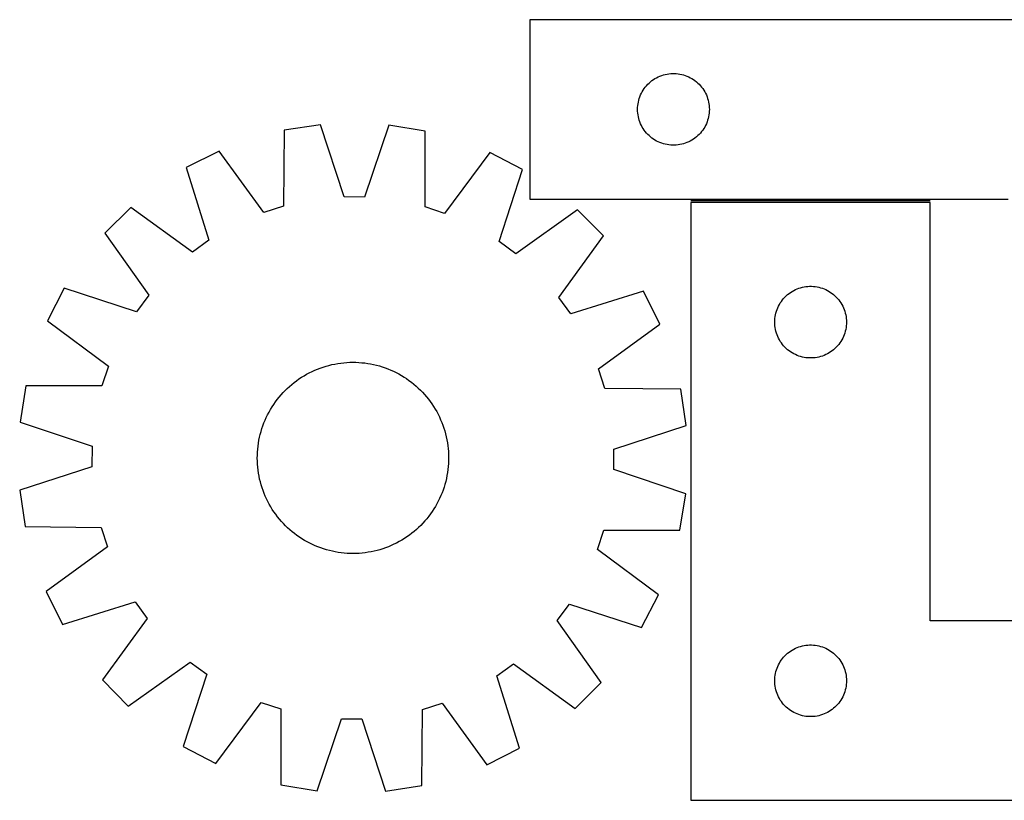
# Model space of a CAD drawing. Header units: millimetres. Extents: x 7 to 1493, y 7 to 2993.
# Tile 5 of 13: x 7 to 418, y 2661 to 2988. Entities that reach past the tile are written whole.
import ezdxf

# ---------------------------------------------------------------- set-up
doc = ezdxf.new("R2010")
doc.units = ezdxf.units.MM
doc.layers.add('COMMON', color=5, linetype='CONTINUOUS', true_color=0x0000ff)
doc.layers.add('CUT', color=7, linetype='CONTINUOUS', true_color=0x000000)

msp = doc.modelspace()

# ---------------------------------------------------------------- linework, layer by layer
at = {"layer": 'COMMON'}
msp.add_line((387.1904, 2912.136505), (287.1904, 2912.136505), dxfattribs=at)
at = {"layer": 'CUT'}
for p, q in [((519.858486, 2987.886505), (219.858486, 2987.886505)), ((219.858486, 2987.886505), (219.858486, 2912.886505)), ((273.49977, 2963.972039), (274.207567, 2964.281365)), ((274.207567, 2964.281365), (274.93035, 2964.553844)), ((274.93035, 2964.553844), (275.666201, 2964.788753)), ((275.666201, 2964.788753), (276.413169, 2964.985471)), ((276.413169, 2964.985471), (277.169274, 2965.143475)), ((277.169274, 2965.143475), (277.93251, 2965.262345)), ((277.93251, 2965.262345), (278.700854, 2965.341768)), ((278.700854, 2965.341768), (279.472267, 2965.381532)), ((279.472267, 2965.381532), (280.244704, 2965.381532)), ((280.244704, 2965.381532), (281.016117, 2965.341768)), ((281.016117, 2965.341768), (281.784461, 2965.262345)), ((281.784461, 2965.262345), (282.547697, 2965.143475)), ((282.547697, 2965.143475), (283.303802, 2964.985471)), ((283.303802, 2964.985471), (284.05077, 2964.788753)), ((284.05077, 2964.788753), (284.786621, 2964.553844)), ((284.786621, 2964.553844), (285.509404, 2964.281365)), ((285.509404, 2964.281365), (286.217201, 2963.972039)), ((268.096688, 2959.695647), (268.591507, 2960.288787)), ((268.591507, 2960.288787), (269.116203, 2960.855668)), ((269.116203, 2960.855668), (269.669385, 2961.394786)), ((269.669385, 2961.394786), (270.249588, 2961.904712)), ((270.249588, 2961.904712), (270.855271, 2962.384094)), ((270.855271, 2962.384094), (271.48483, 2962.83166)), ((271.48483, 2962.83166), (272.136594, 2963.246225)), ((272.136594, 2963.246225), (272.808834, 2963.626687)), ((272.808834, 2963.626687), (273.49977, 2963.972039)), ((286.217201, 2963.972039), (286.908137, 2963.626687)), ((286.908137, 2963.626687), (287.580378, 2963.246225)), ((287.580378, 2963.246225), (288.232141, 2962.83166)), ((288.232141, 2962.83166), (288.8617, 2962.384094)), ((288.8617, 2962.384094), (289.467383, 2961.904712)), ((289.467383, 2961.904712), (290.047586, 2961.394786)), ((290.047586, 2961.394786), (290.600768, 2960.855668)), ((290.600768, 2960.855668), (291.125465, 2960.288787)), ((291.125465, 2960.288787), (291.620283, 2959.695647)), ((265.822733, 2955.677787), (266.113732, 2956.393314)), ((266.113732, 2956.393314), (266.441179, 2957.092912)), ((266.441179, 2957.092912), (266.804207, 2957.774726)), ((266.804207, 2957.774726), (267.201852, 2958.436948)), ((267.201852, 2958.436948), (267.63306, 2959.077822)), ((267.63306, 2959.077822), (268.096688, 2959.695647)), ((291.620283, 2959.695647), (292.083911, 2959.077822)), ((292.083911, 2959.077822), (292.515119, 2958.436948)), ((292.515119, 2958.436948), (292.912764, 2957.774726)), ((292.912764, 2957.774726), (293.275792, 2957.092912)), ((293.275792, 2957.092912), (293.603239, 2956.393314)), ((293.603239, 2956.393314), (293.894238, 2955.677787)), ((264.878374, 2951.158687), (264.937987, 2951.92882)), ((264.937987, 2951.92882), (265.037167, 2952.694864)), ((265.037167, 2952.694864), (265.17565, 2953.454786)), ((265.17565, 2953.454786), (265.35307, 2954.206572)), ((265.35307, 2954.206572), (265.568955, 2954.948228)), ((265.568955, 2954.948228), (265.822733, 2955.677787)), ((293.894238, 2955.677787), (294.148016, 2954.948228)), ((294.148016, 2954.948228), (294.363901, 2954.206572)), ((294.363901, 2954.206572), (294.541321, 2953.454786)), ((294.541321, 2953.454786), (294.679804, 2952.694864)), ((294.679804, 2952.694864), (294.778984, 2951.92882)), ((294.778984, 2951.92882), (294.838597, 2951.158687)), ((264.858486, 2950.386505), (264.878374, 2951.158687)), ((264.878374, 2949.614324), (264.858486, 2950.386505)), ((264.937987, 2948.84419), (264.878374, 2949.614324)), ((265.037167, 2948.078147), (264.937987, 2948.84419)), ((265.17565, 2947.318224), (265.037167, 2948.078147)), ((294.679804, 2948.078147), (294.541321, 2947.318224)), ((294.778984, 2948.84419), (294.679804, 2948.078147)), ((294.838597, 2949.614324), (294.778984, 2948.84419)), ((294.838597, 2951.158687), (294.858486, 2950.386505)), ((294.858486, 2950.386505), (294.838597, 2949.614324)), ((132.313134, 2943.943212), (117.104195, 2941.615398)), ((142.138367, 2913.736598), (132.313134, 2943.943212)), ((160.851595, 2943.794737), (150.712594, 2913.69199)), ((176.03549, 2941.3088), (160.851595, 2943.794737)), ((265.35307, 2946.566438), (265.17565, 2947.318224)), ((265.568955, 2945.824783), (265.35307, 2946.566438)), ((265.822733, 2945.095224), (265.568955, 2945.824783)), ((266.113732, 2944.379697), (265.822733, 2945.095224)), ((266.441179, 2943.680098), (266.113732, 2944.379697)), ((266.804207, 2942.998284), (266.441179, 2943.680098)), ((293.275792, 2943.680098), (292.912764, 2942.998284)), ((293.603239, 2944.379697), (293.275792, 2943.680098)), ((293.894238, 2945.095224), (293.603239, 2944.379697)), ((294.148016, 2945.824783), (293.894238, 2945.095224)), ((294.363901, 2946.566438), (294.148016, 2945.824783)), ((294.541321, 2947.318224), (294.363901, 2946.566438)), ((117.104195, 2941.615398), (116.763693, 2909.85286)), ((176.045484, 2909.544438), (176.03549, 2941.3088)), ((267.201852, 2942.336062), (266.804207, 2942.998284)), ((267.63306, 2941.695189), (267.201852, 2942.336062)), ((268.096688, 2941.077363), (267.63306, 2941.695189)), ((268.591507, 2940.484223), (268.096688, 2941.077363)), ((269.116203, 2939.917343), (268.591507, 2940.484223)), ((269.669385, 2939.378225), (269.116203, 2939.917343)), ((270.249588, 2938.868299), (269.669385, 2939.378225)), ((290.047586, 2939.378225), (289.467383, 2938.868299)), ((290.600768, 2939.917343), (290.047586, 2939.378225)), ((291.125465, 2940.484223), (290.600768, 2939.917343)), ((291.620283, 2941.077363), (291.125465, 2940.484223)), ((292.083911, 2941.695189), (291.620283, 2941.077363)), ((292.515119, 2942.336062), (292.083911, 2941.695189)), ((292.912764, 2942.998284), (292.515119, 2942.336062)), ((270.855271, 2938.388917), (270.249588, 2938.868299)), ((271.48483, 2937.94135), (270.855271, 2938.388917)), ((272.136594, 2937.526786), (271.48483, 2937.94135)), ((272.808834, 2937.146323), (272.136594, 2937.526786)), ((273.49977, 2936.800971), (272.808834, 2937.146323)), ((274.207567, 2936.491646), (273.49977, 2936.800971)), ((274.93035, 2936.219167), (274.207567, 2936.491646)), ((275.666201, 2935.984257), (274.93035, 2936.219167)), ((276.413169, 2935.78754), (275.666201, 2935.984257)), ((277.169274, 2935.629536), (276.413169, 2935.78754)), ((277.93251, 2935.510665), (277.169274, 2935.629536)), ((278.700854, 2935.431242), (277.93251, 2935.510665)), ((279.472267, 2935.391478), (278.700854, 2935.431242)), ((280.244704, 2935.391478), (279.472267, 2935.391478)), ((281.016117, 2935.431242), (280.244704, 2935.391478)), ((281.784461, 2935.510665), (281.016117, 2935.431242)), ((282.547697, 2935.629536), (281.784461, 2935.510665)), ((283.303802, 2935.78754), (282.547697, 2935.629536)), ((284.05077, 2935.984257), (283.303802, 2935.78754)), ((284.786621, 2936.219167), (284.05077, 2935.984257)), ((285.509404, 2936.491646), (284.786621, 2936.219167)), ((286.217201, 2936.800971), (285.509404, 2936.491646)), ((286.908137, 2937.146323), (286.217201, 2936.800971)), ((287.580378, 2937.526786), (286.908137, 2937.146323)), ((288.232141, 2937.94135), (287.580378, 2937.526786)), ((288.8617, 2938.388917), (288.232141, 2937.94135)), ((289.467383, 2938.868299), (288.8617, 2938.388917)), ((89.916624, 2932.937737), (76.171397, 2926.024033)), ((108.595333, 2907.245703), (89.916624, 2932.937737)), ((203.131298, 2932.348722), (184.186275, 2906.852431)), ((216.803843, 2925.292373), (203.131298, 2932.348722)), ((76.171397, 2926.024033), (85.662724, 2895.710843)), ((206.997621, 2895.079582), (216.803843, 2925.292373)), ((150.712594, 2913.69199), (142.138367, 2913.736598)), ((219.858486, 2912.886505), (419.858486, 2912.886505)), ((387.1904, 2911.386504), (287.1904, 2911.386504)), ((287.1904, 2911.386504), (287.1904, 2661.386504)), ((387.1904, 2736.386504), (387.1904, 2911.386504)), ((52.996025, 2909.369665), (42.05999, 2898.546834)), ((78.699808, 2890.707128), (52.996025, 2909.369665)), ((116.763693, 2909.85286), (108.595333, 2907.245703)), ((184.186275, 2906.852431), (176.045484, 2909.544438)), ((239.804672, 2908.397767), (213.908097, 2890.003688)), ((250.627504, 2897.461732), (239.804672, 2908.397767)), ((42.05999, 2898.546834), (60.45407, 2872.650259)), ((85.662724, 2895.710843), (78.699808, 2890.707128)), ((213.908097, 2890.003688), (206.997621, 2895.079582)), ((231.964966, 2871.75795), (250.627504, 2897.461732)), ((25.165385, 2875.546005), (18.109036, 2861.87346)), ((55.378176, 2865.739783), (25.165385, 2875.546005)), ((267.281871, 2874.286361), (236.968682, 2864.795033)), ((274.195575, 2860.541134), (267.281871, 2874.286361)), ((328.187186, 2873.384093), (328.816744, 2873.831659)), ((328.816744, 2873.831659), (329.468508, 2874.246224)), ((329.468508, 2874.246224), (330.140749, 2874.626686)), ((330.140749, 2874.626686), (330.831684, 2874.972038)), ((330.831684, 2874.972038), (331.539481, 2875.281364)), ((331.539481, 2875.281364), (332.262264, 2875.553843)), ((332.262264, 2875.553843), (332.998115, 2875.788752)), ((332.998115, 2875.788752), (333.745084, 2875.98547)), ((333.745084, 2875.98547), (334.501188, 2876.143474)), ((334.501188, 2876.143474), (335.264425, 2876.262344)), ((335.264425, 2876.262344), (336.032768, 2876.341767)), ((336.032768, 2876.341767), (336.804181, 2876.381531)), ((336.804181, 2876.381531), (337.576619, 2876.381531)), ((337.576619, 2876.381531), (338.348032, 2876.341767)), ((338.348032, 2876.341767), (339.116375, 2876.262344)), ((339.116375, 2876.262344), (339.879611, 2876.143474)), ((339.879611, 2876.143474), (340.635716, 2875.98547)), ((340.635716, 2875.98547), (341.382684, 2875.788752)), ((341.382684, 2875.788752), (342.118536, 2875.553843)), ((342.118536, 2875.553843), (342.841318, 2875.281364)), ((342.841318, 2875.281364), (343.549116, 2874.972038)), ((343.549116, 2874.972038), (344.240051, 2874.626686)), ((344.240051, 2874.626686), (344.912292, 2874.246224)), ((344.912292, 2874.246224), (345.564056, 2873.831659)), ((345.564056, 2873.831659), (346.193614, 2873.384093)), ((60.45407, 2872.650259), (55.378176, 2865.739783)), ((236.968682, 2864.795033), (231.964966, 2871.75795)), ((324.136121, 2868.774725), (324.533766, 2869.436947)), ((324.533766, 2869.436947), (324.964975, 2870.077821)), ((324.964975, 2870.077821), (325.428603, 2870.695646)), ((325.428603, 2870.695646), (325.923421, 2871.288786)), ((325.923421, 2871.288786), (326.448117, 2871.855667)), ((326.448117, 2871.855667), (327.0013, 2872.394785)), ((327.0013, 2872.394785), (327.581502, 2872.904711)), ((327.581502, 2872.904711), (328.187186, 2873.384093)), ((346.193614, 2873.384093), (346.799298, 2872.904711)), ((346.799298, 2872.904711), (347.3795, 2872.394785)), ((347.3795, 2872.394785), (347.932683, 2871.855667)), ((347.932683, 2871.855667), (348.457379, 2871.288786)), ((348.457379, 2871.288786), (348.952197, 2870.695646)), ((348.952197, 2870.695646), (349.415825, 2870.077821)), ((349.415825, 2870.077821), (349.847033, 2869.436947)), ((349.847033, 2869.436947), (350.244678, 2868.774725)), ((322.684984, 2865.206571), (322.900869, 2865.948227)), ((322.900869, 2865.948227), (323.154648, 2866.677786)), ((323.154648, 2866.677786), (323.445646, 2867.393313)), ((323.445646, 2867.393313), (323.773094, 2868.092911)), ((323.773094, 2868.092911), (324.136121, 2868.774725)), ((350.244678, 2868.774725), (350.607706, 2868.092911)), ((350.607706, 2868.092911), (350.935153, 2867.393313)), ((350.935153, 2867.393313), (351.226152, 2866.677786)), ((351.226152, 2866.677786), (351.479931, 2865.948227)), ((351.479931, 2865.948227), (351.695816, 2865.206571)), ((18.109036, 2861.87346), (43.605327, 2842.928437)), ((322.1904, 2861.386504), (322.210289, 2862.158686)), ((322.210289, 2860.614323), (322.1904, 2861.386504)), ((322.210289, 2862.158686), (322.269902, 2862.928819)), ((322.269902, 2862.928819), (322.369081, 2863.694863)), ((322.369081, 2863.694863), (322.507565, 2864.454785)), ((322.507565, 2864.454785), (322.684984, 2865.206571)), ((351.695816, 2865.206571), (351.873235, 2864.454785)), ((351.873235, 2864.454785), (352.011718, 2863.694863)), ((352.011718, 2863.694863), (352.110898, 2862.928819)), ((352.110898, 2862.928819), (352.170511, 2862.158686)), ((352.170511, 2862.158686), (352.1904, 2861.386504)), ((352.1904, 2861.386504), (352.170511, 2860.614323)), ((248.503542, 2841.862425), (274.195575, 2860.541134)), ((322.269902, 2859.844189), (322.210289, 2860.614323)), ((322.369081, 2859.078146), (322.269902, 2859.844189)), ((322.507565, 2858.318223), (322.369081, 2859.078146)), ((322.684984, 2857.566437), (322.507565, 2858.318223)), ((322.900869, 2856.824782), (322.684984, 2857.566437)), ((351.695816, 2857.566437), (351.479931, 2856.824782)), ((351.873235, 2858.318223), (351.695816, 2857.566437)), ((352.011718, 2859.078146), (351.873235, 2858.318223)), ((352.110898, 2859.844189), (352.011718, 2859.078146)), ((352.170511, 2860.614323), (352.110898, 2859.844189)), ((323.154648, 2856.095223), (322.900869, 2856.824782)), ((323.445646, 2855.379696), (323.154648, 2856.095223)), ((323.773094, 2854.680097), (323.445646, 2855.379696)), ((324.136121, 2853.998283), (323.773094, 2854.680097)), ((324.533766, 2853.336061), (324.136121, 2853.998283)), ((324.964975, 2852.695188), (324.533766, 2853.336061)), ((349.847033, 2853.336061), (349.415825, 2852.695188)), ((350.244678, 2853.998283), (349.847033, 2853.336061)), ((350.607706, 2854.680097), (350.244678, 2853.998283)), ((350.935153, 2855.379696), (350.607706, 2854.680097)), ((351.226152, 2856.095223), (350.935153, 2855.379696)), ((351.479931, 2856.824782), (351.226152, 2856.095223)), ((325.428603, 2852.077362), (324.964975, 2852.695188)), ((325.923421, 2851.484222), (325.428603, 2852.077362)), ((326.448117, 2850.917342), (325.923421, 2851.484222)), ((327.0013, 2850.378224), (326.448117, 2850.917342)), ((327.581502, 2849.868298), (327.0013, 2850.378224)), ((328.187186, 2849.388916), (327.581502, 2849.868298)), ((328.816744, 2848.941349), (328.187186, 2849.388916)), ((329.468508, 2848.526785), (328.816744, 2848.941349)), ((345.564056, 2848.941349), (344.912292, 2848.526785)), ((346.193614, 2849.388916), (345.564056, 2848.941349)), ((346.799298, 2849.868298), (346.193614, 2849.388916)), ((347.3795, 2850.378224), (346.799298, 2849.868298)), ((347.932683, 2850.917342), (347.3795, 2850.378224)), ((348.457379, 2851.484222), (347.932683, 2850.917342)), ((348.952197, 2852.077362), (348.457379, 2851.484222)), ((349.415825, 2852.695188), (348.952197, 2852.077362)), ((330.140749, 2848.146322), (329.468508, 2848.526785)), ((330.831684, 2847.80097), (330.140749, 2848.146322)), ((331.539481, 2847.491645), (330.831684, 2847.80097)), ((332.262264, 2847.219166), (331.539481, 2847.491645)), ((332.998115, 2846.984256), (332.262264, 2847.219166)), ((333.745084, 2846.787539), (332.998115, 2846.984256)), ((334.501188, 2846.629535), (333.745084, 2846.787539)), ((335.264425, 2846.510664), (334.501188, 2846.629535)), ((336.032768, 2846.431241), (335.264425, 2846.510664)), ((336.804181, 2846.391477), (336.032768, 2846.431241)), ((337.576619, 2846.391477), (336.804181, 2846.391477)), ((338.348032, 2846.431241), (337.576619, 2846.391477)), ((339.116375, 2846.510664), (338.348032, 2846.431241)), ((339.879611, 2846.629535), (339.116375, 2846.510664)), ((340.635716, 2846.787539), (339.879611, 2846.629535)), ((341.382684, 2846.984256), (340.635716, 2846.787539)), ((342.118536, 2847.219166), (341.382684, 2846.984256)), ((342.841318, 2847.491645), (342.118536, 2847.219166)), ((343.549116, 2847.80097), (342.841318, 2847.491645)), ((344.240051, 2848.146322), (343.549116, 2847.80097)), ((344.912292, 2848.526785), (344.240051, 2848.146322)), ((43.605327, 2842.928437), (40.913319, 2834.787646)), ((127.603746, 2840.191947), (128.730724, 2840.747758)), ((128.730724, 2840.747758), (129.874605, 2841.267896)), ((129.874605, 2841.267896), (131.03426, 2841.751847)), ((131.03426, 2841.751847), (132.208543, 2842.199133)), ((132.208543, 2842.199133), (133.396297, 2842.609314)), ((133.396297, 2842.609314), (134.596349, 2842.981984)), ((134.596349, 2842.981984), (135.807514, 2843.316775)), ((135.807514, 2843.316775), (137.028598, 2843.613358)), ((137.028598, 2843.613358), (138.258395, 2843.871439)), ((138.258395, 2843.871439), (139.495692, 2844.090764)), ((139.495692, 2844.090764), (140.739267, 2844.271116)), ((140.739267, 2844.271116), (141.987894, 2844.412318)), ((141.987894, 2844.412318), (143.24034, 2844.514229)), ((143.24034, 2844.514229), (144.495369, 2844.57675)), ((144.495369, 2844.57675), (145.751743, 2844.599819)), ((145.751743, 2844.599819), (147.008221, 2844.583413)), ((147.008221, 2844.583413), (148.263564, 2844.527548)), ((148.263564, 2844.527548), (149.516533, 2844.432279)), ((149.516533, 2844.432279), (150.765891, 2844.297701)), ((150.765891, 2844.297701), (152.010405, 2844.123945)), ((152.010405, 2844.123945), (153.248847, 2843.911185)), ((153.248847, 2843.911185), (154.479996, 2843.659628)), ((154.479996, 2843.659628), (155.702635, 2843.369525)), ((155.702635, 2843.369525), (156.915559, 2843.041161)), ((156.915559, 2843.041161), (158.11757, 2842.67486)), ((158.11757, 2842.67486), (159.307482, 2842.270983)), ((159.307482, 2842.270983), (160.48412, 2841.82993)), ((160.48412, 2841.82993), (161.646325, 2841.352136)), ((161.646325, 2841.352136), (162.792948, 2840.838071)), ((162.792948, 2840.838071), (163.922858, 2840.288244)), ((251.110698, 2833.694065), (248.503542, 2841.862425)), ((121.257802, 2836.141047), (122.26067, 2836.898188)), ((122.26067, 2836.898188), (123.286826, 2837.623454)), ((123.286826, 2837.623454), (124.335256, 2838.316131)), ((124.335256, 2838.316131), (125.404927, 2838.975533)), ((125.404927, 2838.975533), (126.494782, 2839.601011)), ((126.494782, 2839.601011), (127.603746, 2840.191947)), ((163.922858, 2840.288244), (165.03494, 2839.703196)), ((165.03494, 2839.703196), (166.128097, 2839.083507)), ((166.128097, 2839.083507), (167.201249, 2838.429785)), ((167.201249, 2838.429785), (168.253338, 2837.742679)), ((168.253338, 2837.742679), (169.283325, 2837.022864)), ((169.283325, 2837.022864), (170.290194, 2836.271051)), ((9.148958, 2834.777652), (6.663021, 2819.593757)), ((40.913319, 2834.787646), (9.148958, 2834.777652)), ((116.626555, 2831.904437), (117.498634, 2832.809139)), ((117.498634, 2832.809139), (118.398699, 2833.686002)), ((118.398699, 2833.686002), (119.325863, 2834.534161)), ((119.325863, 2834.534161), (120.279211, 2835.352779)), ((120.279211, 2835.352779), (121.257802, 2836.141047)), ((170.290194, 2836.271051), (171.272951, 2835.487984)), ((171.272951, 2835.487984), (172.230626, 2834.674433)), ((172.230626, 2834.674433), (173.162275, 2833.831202)), ((173.162275, 2833.831202), (174.066977, 2832.959124)), ((174.066977, 2832.959124), (174.943841, 2832.059059)), ((282.873236, 2833.353563), (251.110698, 2833.694065)), ((285.201051, 2818.144624), (282.873236, 2833.353563)), ((113.434894, 2828.025487), (114.186706, 2829.032356)), ((114.186706, 2829.032356), (114.969774, 2830.015113)), ((114.969774, 2830.015113), (115.783325, 2830.972788)), ((115.783325, 2830.972788), (116.626555, 2831.904437)), ((174.943841, 2832.059059), (175.792, 2831.131895)), ((175.792, 2831.131895), (176.610617, 2830.178547)), ((176.610617, 2830.178547), (177.398885, 2829.199956)), ((177.398885, 2829.199956), (178.156026, 2828.197088)), ((178.156026, 2828.197088), (178.881293, 2827.170932)), ((110.754561, 2823.777102), (111.374251, 2824.870258)), ((111.374251, 2824.870258), (112.027972, 2825.943411)), ((112.027972, 2825.943411), (112.715079, 2826.995499)), ((112.715079, 2826.995499), (113.434894, 2828.025487)), ((178.881293, 2827.170932), (179.573969, 2826.122502)), ((179.573969, 2826.122502), (180.233371, 2825.052831)), ((180.233371, 2825.052831), (180.858849, 2823.962976)), ((108.627828, 2819.226282), (109.105622, 2820.388487)), ((109.105622, 2820.388487), (109.619687, 2821.53511)), ((109.619687, 2821.53511), (110.169514, 2822.66502)), ((110.169514, 2822.66502), (110.754561, 2823.777102)), ((180.858849, 2823.962976), (181.449786, 2822.854012)), ((181.449786, 2822.854012), (182.005597, 2821.727033)), ((182.005597, 2821.727033), (182.525734, 2820.583153)), ((182.525734, 2820.583153), (183.009685, 2819.423498)), ((6.663021, 2819.593757), (36.765768, 2809.454756)), ((107.416597, 2815.65772), (107.782898, 2816.859731)), ((107.782898, 2816.859731), (108.186775, 2818.049643)), ((108.186775, 2818.049643), (108.627828, 2819.226282)), ((183.009685, 2819.423498), (183.456971, 2818.249215)), ((183.456971, 2818.249215), (183.867152, 2817.061461)), ((183.867152, 2817.061461), (184.239822, 2815.861409)), ((184.239822, 2815.861409), (184.574613, 2814.650244)), ((254.994436, 2808.319391), (285.201051, 2818.144624)), ((106.333813, 2810.752567), (106.546573, 2811.991009)), ((106.546573, 2811.991009), (106.798129, 2813.222157)), ((106.798129, 2813.222157), (107.088233, 2814.444797)), ((107.088233, 2814.444797), (107.416597, 2815.65772)), ((184.574613, 2814.650244), (184.871196, 2813.42916)), ((184.871196, 2813.42916), (185.129277, 2812.199363)), ((185.129277, 2812.199363), (185.348602, 2810.962066)), ((36.765768, 2809.454756), (36.72116, 2800.880528)), ((105.93021, 2807.005726), (106.025479, 2808.258694)), ((106.025479, 2808.258694), (106.160057, 2809.508052)), ((106.160057, 2809.508052), (106.333813, 2810.752567)), ((185.348602, 2810.962066), (185.528954, 2809.718491)), ((185.528954, 2809.718491), (185.670156, 2808.469864)), ((185.670156, 2808.469864), (185.772068, 2807.217418)), ((254.949828, 2799.745164), (254.994436, 2808.319391)), ((105.857939, 2804.493904), (105.874345, 2805.750383)), ((105.881007, 2803.237531), (105.857939, 2804.493904)), ((105.874345, 2805.750383), (105.93021, 2807.005726)), ((185.772068, 2807.217418), (185.834589, 2805.962389)), ((185.834589, 2805.962389), (185.857657, 2804.706015)), ((185.857657, 2804.706015), (185.841251, 2803.449537)), ((36.72116, 2800.880528), (6.514545, 2791.055295)), ((105.943528, 2801.982502), (105.881007, 2803.237531)), ((106.04544, 2800.730056), (105.943528, 2801.982502)), ((106.186642, 2799.481429), (106.04544, 2800.730056)), ((106.366994, 2798.237853), (106.186642, 2799.481429)), ((185.555539, 2799.691867), (185.381784, 2798.447353)), ((185.690117, 2800.941225), (185.555539, 2799.691867)), ((185.785386, 2802.194194), (185.690117, 2800.941225)), ((185.841251, 2803.449537), (185.785386, 2802.194194)), ((285.052575, 2789.606163), (254.949828, 2799.745164)), ((106.586319, 2797.000557), (106.366994, 2798.237853)), ((106.8444, 2795.77076), (106.586319, 2797.000557)), ((107.140983, 2794.549676), (106.8444, 2795.77076)), ((184.917467, 2795.977762), (184.627363, 2794.755123)), ((185.169023, 2797.208911), (184.917467, 2795.977762)), ((185.381784, 2798.447353), (185.169023, 2797.208911)), ((107.475774, 2793.33851), (107.140983, 2794.549676)), ((107.848444, 2792.138459), (107.475774, 2793.33851)), ((108.258625, 2790.950705), (107.848444, 2792.138459)), ((183.528822, 2791.150276), (183.087768, 2789.973637)), ((183.932698, 2792.340188), (183.528822, 2791.150276)), ((184.298999, 2793.542199), (183.932698, 2792.340188)), ((184.627363, 2794.755123), (184.298999, 2793.542199)), ((6.514545, 2791.055295), (8.84236, 2775.846356)), ((108.705911, 2789.776422), (108.258625, 2790.950705)), ((109.189862, 2788.616767), (108.705911, 2789.776422)), ((109.709999, 2787.472886), (109.189862, 2788.616767)), ((110.265811, 2786.345908), (109.709999, 2787.472886)), ((182.095909, 2787.66481), (181.546082, 2786.5349)), ((182.609974, 2788.811433), (182.095909, 2787.66481)), ((183.087768, 2789.973637), (182.609974, 2788.811433)), ((282.566638, 2774.422268), (285.052575, 2789.606163)), ((110.856747, 2785.236943), (110.265811, 2786.345908)), ((111.482225, 2784.147088), (110.856747, 2785.236943)), ((112.141627, 2783.077418), (111.482225, 2784.147088)), ((112.834303, 2782.028987), (112.141627, 2783.077418)), ((179.687624, 2783.256509), (179.000517, 2782.20442)), ((180.341345, 2784.329661), (179.687624, 2783.256509)), ((180.961035, 2785.422818), (180.341345, 2784.329661)), ((181.546082, 2786.5349), (180.961035, 2785.422818)), ((113.55957, 2781.002832), (112.834303, 2782.028987)), ((114.316711, 2779.999964), (113.55957, 2781.002832)), ((115.104979, 2779.021373), (114.316711, 2779.999964)), ((115.923596, 2778.068025), (115.104979, 2779.021373)), ((176.745822, 2779.184807), (175.932271, 2778.227132)), ((177.52889, 2780.167564), (176.745822, 2779.184807)), ((178.280702, 2781.174433), (177.52889, 2780.167564)), ((179.000517, 2782.20442), (178.280702, 2781.174433)), ((8.84236, 2775.846356), (40.604898, 2775.505854)), ((40.604898, 2775.505854), (43.212054, 2767.337494)), ((116.771755, 2777.140861), (115.923596, 2778.068025)), ((117.648619, 2776.240795), (116.771755, 2777.140861)), ((118.553321, 2775.368717), (117.648619, 2776.240795)), ((119.48497, 2774.525487), (118.553321, 2775.368717)), ((173.316897, 2775.513917), (172.389733, 2774.665758)), ((174.216962, 2776.390781), (173.316897, 2775.513917)), ((175.089041, 2777.295483), (174.216962, 2776.390781)), ((175.932271, 2778.227132), (175.089041, 2777.295483)), ((120.442645, 2773.711936), (119.48497, 2774.525487)), ((121.425402, 2772.928868), (120.442645, 2773.711936)), ((122.432271, 2772.177056), (121.425402, 2772.928868)), ((123.462258, 2771.457241), (122.432271, 2772.177056)), ((124.514347, 2770.770134), (123.462258, 2771.457241)), ((125.587499, 2770.116413), (124.514347, 2770.770134)), ((167.38034, 2770.883789), (166.31067, 2770.224386)), ((168.428771, 2771.576465), (167.38034, 2770.883789)), ((169.454926, 2772.301732), (168.428771, 2771.576465)), ((170.457794, 2773.058873), (169.454926, 2772.301732)), ((171.436385, 2773.847141), (170.457794, 2773.058873)), ((172.389733, 2774.665758), (171.436385, 2773.847141)), ((248.110269, 2766.271483), (250.802277, 2774.412273)), ((250.802277, 2774.412273), (282.566638, 2774.422268)), ((43.212054, 2767.337494), (17.520021, 2748.658785)), ((126.680656, 2769.496723), (125.587499, 2770.116413)), ((127.792738, 2768.911676), (126.680656, 2769.496723)), ((128.922648, 2768.361849), (127.792738, 2768.911676)), ((130.069271, 2767.847784), (128.922648, 2768.361849)), ((131.231476, 2767.369989), (130.069271, 2767.847784)), ((132.408114, 2766.928936), (131.231476, 2767.369989)), ((133.598026, 2766.52506), (132.408114, 2766.928936)), ((134.800037, 2766.158759), (133.598026, 2766.52506)), ((158.319299, 2766.590606), (157.119247, 2766.217936)), ((159.507053, 2767.000786), (158.319299, 2766.590606)), ((160.681336, 2767.448073), (159.507053, 2767.000786)), ((161.840991, 2767.932024), (160.681336, 2767.448073)), ((162.984872, 2768.452161), (161.840991, 2767.932024)), ((164.11185, 2769.007972), (162.984872, 2768.452161)), ((165.220814, 2769.598908), (164.11185, 2769.007972)), ((166.31067, 2770.224386), (165.220814, 2769.598908)), ((136.012961, 2765.830395), (134.800037, 2766.158759)), ((137.2356, 2765.540291), (136.012961, 2765.830395)), ((138.466749, 2765.288735), (137.2356, 2765.540291)), ((139.705191, 2765.075974), (138.466749, 2765.288735)), ((140.949706, 2764.902219), (139.705191, 2765.075974)), ((142.199064, 2764.767641), (140.949706, 2764.902219)), ((143.452032, 2764.672372), (142.199064, 2764.767641)), ((144.707375, 2764.616507), (143.452032, 2764.672372)), ((145.963854, 2764.6001), (144.707375, 2764.616507)), ((147.220227, 2764.623169), (145.963854, 2764.6001)), ((148.475256, 2764.68569), (147.220227, 2764.623169)), ((149.727702, 2764.787602), (148.475256, 2764.68569)), ((150.976329, 2764.928804), (149.727702, 2764.787602)), ((152.219904, 2765.109156), (150.976329, 2764.928804)), ((153.457201, 2765.328481), (152.219904, 2765.109156)), ((154.686998, 2765.586562), (153.457201, 2765.328481)), ((155.908082, 2765.883144), (154.686998, 2765.586562)), ((157.119247, 2766.217936), (155.908082, 2765.883144)), ((273.60656, 2747.32646), (248.110269, 2766.271483)), ((17.520021, 2748.658785), (24.433725, 2734.913559)), ((266.550211, 2733.653915), (273.60656, 2747.32646)), ((24.433725, 2734.913559), (54.746914, 2744.404886)), ((54.746914, 2744.404886), (59.75063, 2737.44197)), ((231.261526, 2736.549661), (236.33742, 2743.460137)), ((236.33742, 2743.460137), (266.550211, 2733.653915)), ((59.75063, 2737.44197), (41.088093, 2711.738187)), ((249.655606, 2710.653086), (231.261526, 2736.549661)), ((587.1904, 2736.386504), (387.1904, 2736.386504)), ((330.831684, 2724.972038), (331.539481, 2725.281364)), ((331.539481, 2725.281364), (332.262264, 2725.553843)), ((332.262264, 2725.553843), (332.998115, 2725.788752)), ((332.998115, 2725.788752), (333.745084, 2725.98547)), ((333.745084, 2725.98547), (334.501188, 2726.143474)), ((334.501188, 2726.143474), (335.264425, 2726.262344)), ((335.264425, 2726.262344), (336.032768, 2726.341767)), ((336.032768, 2726.341767), (336.804181, 2726.381531)), ((336.804181, 2726.381531), (337.576619, 2726.381531)), ((337.576619, 2726.381531), (338.348032, 2726.341767)), ((338.348032, 2726.341767), (339.116375, 2726.262344)), ((339.116375, 2726.262344), (339.879611, 2726.143474)), ((339.879611, 2726.143474), (340.635716, 2725.98547)), ((340.635716, 2725.98547), (341.382684, 2725.788752)), ((341.382684, 2725.788752), (342.118536, 2725.553843)), ((342.118536, 2725.553843), (342.841318, 2725.281364)), ((342.841318, 2725.281364), (343.549116, 2724.972038)), ((325.428603, 2720.695646), (325.923421, 2721.288786)), ((325.923421, 2721.288786), (326.448117, 2721.855667)), ((326.448117, 2721.855667), (327.0013, 2722.394785)), ((327.0013, 2722.394785), (327.581502, 2722.904711)), ((327.581502, 2722.904711), (328.187186, 2723.384093)), ((328.187186, 2723.384093), (328.816744, 2723.831659)), ((328.816744, 2723.831659), (329.468508, 2724.246224)), ((329.468508, 2724.246224), (330.140749, 2724.626686)), ((330.140749, 2724.626686), (330.831684, 2724.972038)), ((343.549116, 2724.972038), (344.240051, 2724.626686)), ((344.240051, 2724.626686), (344.912292, 2724.246224)), ((344.912292, 2724.246224), (345.564056, 2723.831659)), ((345.564056, 2723.831659), (346.193614, 2723.384093)), ((346.193614, 2723.384093), (346.799298, 2722.904711)), ((346.799298, 2722.904711), (347.3795, 2722.394785)), ((347.3795, 2722.394785), (347.932683, 2721.855667)), ((347.932683, 2721.855667), (348.457379, 2721.288786)), ((348.457379, 2721.288786), (348.952197, 2720.695646)), ((51.910924, 2700.802152), (77.807499, 2719.196231)), ((77.807499, 2719.196231), (84.717975, 2714.120338)), ((206.052872, 2713.489076), (213.015788, 2718.492792)), ((213.015788, 2718.492792), (238.719571, 2699.830254)), ((323.154648, 2716.677786), (323.445646, 2717.393313)), ((323.445646, 2717.393313), (323.773094, 2718.092911)), ((323.773094, 2718.092911), (324.136121, 2718.774725)), ((324.136121, 2718.774725), (324.533766, 2719.436947)), ((324.533766, 2719.436947), (324.964975, 2720.077821)), ((324.964975, 2720.077821), (325.428603, 2720.695646)), ((348.952197, 2720.695646), (349.415825, 2720.077821)), ((349.415825, 2720.077821), (349.847033, 2719.436947)), ((349.847033, 2719.436947), (350.244678, 2718.774725)), ((350.244678, 2718.774725), (350.607706, 2718.092911)), ((350.607706, 2718.092911), (350.935153, 2717.393313)), ((350.935153, 2717.393313), (351.226152, 2716.677786)), ((84.717975, 2714.120338), (74.911753, 2683.907546)), ((215.544199, 2683.175887), (206.052872, 2713.489076)), ((322.210289, 2712.158686), (322.269902, 2712.928819)), ((322.269902, 2712.928819), (322.369081, 2713.694863)), ((322.369081, 2713.694863), (322.507565, 2714.454785)), ((322.507565, 2714.454785), (322.684984, 2715.206571)), ((322.684984, 2715.206571), (322.900869, 2715.948227)), ((322.900869, 2715.948227), (323.154648, 2716.677786)), ((351.226152, 2716.677786), (351.479931, 2715.948227)), ((351.479931, 2715.948227), (351.695816, 2715.206571)), ((351.695816, 2715.206571), (351.873235, 2714.454785)), ((351.873235, 2714.454785), (352.011718, 2713.694863)), ((352.011718, 2713.694863), (352.110898, 2712.928819)), ((352.110898, 2712.928819), (352.170511, 2712.158686)), ((41.088093, 2711.738187), (51.910924, 2700.802152)), ((238.719571, 2699.830254), (249.655606, 2710.653086)), ((322.1904, 2711.386504), (322.210289, 2712.158686)), ((322.210289, 2710.614323), (322.1904, 2711.386504)), ((322.269902, 2709.844189), (322.210289, 2710.614323)), ((322.369081, 2709.078146), (322.269902, 2709.844189)), ((322.507565, 2708.318223), (322.369081, 2709.078146)), ((352.011718, 2709.078146), (351.873235, 2708.318223)), ((352.110898, 2709.844189), (352.011718, 2709.078146)), ((352.170511, 2710.614323), (352.110898, 2709.844189)), ((352.170511, 2712.158686), (352.1904, 2711.386504)), ((352.1904, 2711.386504), (352.170511, 2710.614323)), ((322.684984, 2707.566437), (322.507565, 2708.318223)), ((322.900869, 2706.824782), (322.684984, 2707.566437)), ((323.154648, 2706.095223), (322.900869, 2706.824782)), ((323.445646, 2705.379696), (323.154648, 2706.095223)), ((323.773094, 2704.680097), (323.445646, 2705.379696)), ((350.935153, 2705.379696), (350.607706, 2704.680097)), ((351.226152, 2706.095223), (350.935153, 2705.379696)), ((351.479931, 2706.824782), (351.226152, 2706.095223)), ((351.695816, 2707.566437), (351.479931, 2706.824782)), ((351.873235, 2708.318223), (351.695816, 2707.566437)), ((88.584298, 2676.851198), (107.529321, 2702.347489)), ((107.529321, 2702.347489), (115.670112, 2699.655481)), ((174.951904, 2699.34706), (183.120264, 2701.954216)), ((183.120264, 2701.954216), (201.798972, 2676.262183)), ((324.136121, 2703.998283), (323.773094, 2704.680097)), ((324.533766, 2703.336061), (324.136121, 2703.998283)), ((324.964975, 2702.695188), (324.533766, 2703.336061)), ((325.428603, 2702.077362), (324.964975, 2702.695188)), ((325.923421, 2701.484222), (325.428603, 2702.077362)), ((326.448117, 2700.917342), (325.923421, 2701.484222)), ((327.0013, 2700.378224), (326.448117, 2700.917342)), ((347.932683, 2700.917342), (347.3795, 2700.378224)), ((348.457379, 2701.484222), (347.932683, 2700.917342)), ((348.952197, 2702.077362), (348.457379, 2701.484222)), ((349.415825, 2702.695188), (348.952197, 2702.077362)), ((349.847033, 2703.336061), (349.415825, 2702.695188)), ((350.244678, 2703.998283), (349.847033, 2703.336061)), ((350.607706, 2704.680097), (350.244678, 2703.998283)), ((115.670112, 2699.655481), (115.680106, 2667.89112)), ((174.611401, 2667.584522), (174.951904, 2699.34706)), ((327.581502, 2699.868298), (327.0013, 2700.378224)), ((328.187186, 2699.388916), (327.581502, 2699.868298)), ((328.816744, 2698.941349), (328.187186, 2699.388916)), ((329.468508, 2698.526785), (328.816744, 2698.941349)), ((330.140749, 2698.146322), (329.468508, 2698.526785)), ((330.831684, 2697.80097), (330.140749, 2698.146322)), ((331.539481, 2697.491645), (330.831684, 2697.80097)), ((332.262264, 2697.219166), (331.539481, 2697.491645)), ((332.998115, 2696.984256), (332.262264, 2697.219166)), ((333.745084, 2696.787539), (332.998115, 2696.984256)), ((334.501188, 2696.629535), (333.745084, 2696.787539)), ((335.264425, 2696.510664), (334.501188, 2696.629535)), ((336.032768, 2696.431241), (335.264425, 2696.510664)), ((339.116375, 2696.510664), (338.348032, 2696.431241)), ((339.879611, 2696.629535), (339.116375, 2696.510664)), ((340.635716, 2696.787539), (339.879611, 2696.629535)), ((341.382684, 2696.984256), (340.635716, 2696.787539)), ((342.118536, 2697.219166), (341.382684, 2696.984256)), ((342.841318, 2697.491645), (342.118536, 2697.219166)), ((343.549116, 2697.80097), (342.841318, 2697.491645)), ((344.240051, 2698.146322), (343.549116, 2697.80097)), ((344.912292, 2698.526785), (344.240051, 2698.146322)), ((345.564056, 2698.941349), (344.912292, 2698.526785)), ((346.193614, 2699.388916), (345.564056, 2698.941349)), ((346.799298, 2699.868298), (346.193614, 2699.388916)), ((347.3795, 2700.378224), (346.799298, 2699.868298)), ((130.864001, 2665.405182), (141.003002, 2695.50793)), ((141.003002, 2695.50793), (149.577229, 2695.463321)), ((149.577229, 2695.463321), (159.402462, 2665.256707)), ((336.804181, 2696.391477), (336.032768, 2696.431241)), ((337.576619, 2696.391477), (336.804181, 2696.391477)), ((338.348032, 2696.431241), (337.576619, 2696.391477)), ((74.911753, 2683.907546), (88.584298, 2676.851198)), ((201.798972, 2676.262183), (215.544199, 2683.175887)), ((115.680106, 2667.89112), (130.864001, 2665.405182)), ((159.402462, 2665.256707), (174.611401, 2667.584522)), ((287.1904, 2661.386504), (587.1904, 2661.386504))]:
    msp.add_line(p, q, dxfattribs=at)

doc.saveas('drawing.dxf')
